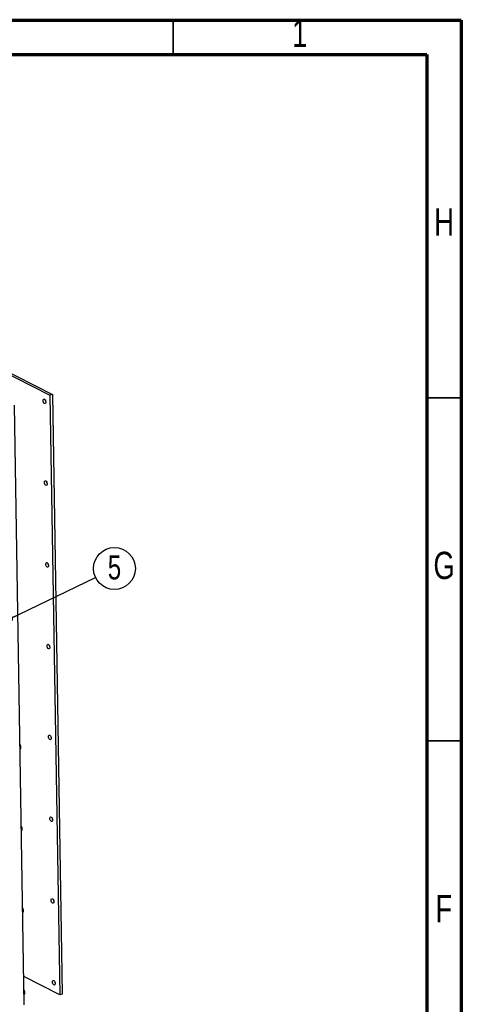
# Model space of a CAD drawing. Header units: millimetres. Extents: x 5 to 594, y 5 to 415.
# Tile 42 of 42: x 525 to 589, y 272 to 415. Entities that reach past the tile are written whole.
import ezdxf

# ---------------------------------------------------------------- set-up
doc = ezdxf.new("R2010")
doc.units = ezdxf.units.MM
doc.layers.add('NOTES', color=6, linetype='Continuous')
doc.layers.add('TRAIT-FORT', color=4, linetype='Continuous', lineweight=25)
doc.styles.add('SLDTEXTSTYLE0', font='TXT', dxfattribs={"width": 0.75})
doc.dimstyles.new('SLDDIMSTYLE2', dxfattribs={"dimtxt": 0.18, "dimasz": 1, "dimexe": 0, "dimexo": 0.0625, "dimgap": 0, "dimtad": 0, "dimtih": 1, "dimtoh": 1, "dimdec": 0, "dimrnd": 1e-09, "dimzin": 0, "dimdsep": 46, "dimtxsty": 'Standard', "dimblk1": 'DOT', "dimblk2": 'DOT', "dimsah": 1, "dimcen": 0.09, "dimadec": 0, "dimazin": 0, "dimtfac": 1, "dimtdec": 0, "dimtofl": 0, "dimtmove": 0, "dimatfit": 3, "dimldrblk": 'DOT', "dimfxl": 0, "dimfrac": 2, "dimtolj": 1, "dimtzin": 0, "dimarcsym": 0})

# ---------------------------------------------------------------- blocks, each defined once
blk = doc.blocks.new('SW_NOTE_5')
at = {"layer": 'NOTES', "color": 0}
blk.add_circle((2.75, 1.32), 3.05, dxfattribs=at)
at = {"layer": 'NOTES', "color": 0, "insert": (2.76, 3.23), "char_height": 3.5, "attachment_point": 2, "style": 'SLDTEXTSTYLE0'}
blk.add_mtext('5', dxfattribs=at)
blk = doc.blocks.new('_Dot')
at = {"color": 0, "linetype": 'ByBlock', "lineweight": -2}
blk.add_line((-0.5, 0), (-1, 0), dxfattribs=at)
at = {"color": 0, "linetype": 'ByBlock', "const_width": 0.5}
blk.add_lwpolyline([(-0.25, 0, 1), (0.25, 0, 1)], format="xyb", close=True, dxfattribs=at)

msp = doc.modelspace()

# ---------------------------------------------------------------- linework, layer by layer
at = {"color": 7, "linetype": 'Continuous', "lineweight": 70}
for p, q in [((5, 415), (589, 415)), ((589, 415), (589, 5)), ((10, 410), (584, 410)), ((584, 410), (584, 10))]:
    msp.add_line(p, q, dxfattribs=at)
at = {"color": 7, "linetype": 'Continuous', "lineweight": 35}
for p, q in [((547, 410), (547, 415)), ((584, 360), (589, 360)), ((584, 310), (589, 310))]:
    msp.add_line(p, q, dxfattribs=at)
at = {"color": 7, "linetype": 'Continuous', "lineweight": 18}
for p, q in [((589, 5), (589, 415)), ((584, 10), (584, 410))]:
    msp.add_line(p, q, dxfattribs=at)
at = {"layer": 'TRAIT-FORT', "color": 4, "linetype": 'Continuous', "lineweight": 25}
for p, q in [((509.732, 370.1471), (529.081, 360.3797)), ((510.0789, 370.2467), (529.4279, 360.4793)), ((529.4279, 360.4793), (529.081, 360.3797)), ((529.081, 360.3797), (530.5097, 273.0388)), ((529.4279, 360.4793), (530.8565, 273.1384)), ((525.3332, 271.5938), (523.9045, 358.9347)), ((530.5097, 273.0388), (525.2663, 275.6857)), ((530.8565, 273.1384), (530.5097, 273.0388))]:
    msp.add_line(p, q, dxfattribs=at)
at = {"layer": 'TRAIT-FORT', "color": 4, "linetype": 'Continuous', "lineweight": 25, "flags": 128}
for points in [[(528.2586, 359.7974), (528.336, 359.7343), (528.4025, 359.6325), (528.4478, 359.5075), (528.4651, 359.3782), (528.4518, 359.2644), (528.4098, 359.1834), (528.3456, 359.1475), (528.269, 359.1622), (528.1915, 359.2253), (528.1251, 359.3271), (528.0798, 359.4522), (528.0625, 359.5814), (528.0758, 359.6952), (528.1178, 359.7763), (528.1819, 359.8121), (528.2586, 359.7974)], [(528.458, 359.4571), (528.4266, 359.5518), (528.4164, 359.6021)], [(528.4534, 347.8873), (528.5309, 347.8242), (528.5973, 347.7224), (528.6426, 347.5973), (528.6599, 347.4681), (528.6466, 347.3543), (528.6046, 347.2732), (528.5405, 347.2374), (528.4638, 347.2521), (528.3864, 347.3152), (528.3199, 347.417), (528.2746, 347.542), (528.2573, 347.6713), (528.2706, 347.7851), (528.3126, 347.8661), (528.3768, 347.902), (528.4534, 347.8873)], [(528.6528, 347.547), (528.6214, 347.6417), (528.6112, 347.692)], [(528.6482, 335.9772), (528.7257, 335.9141), (528.7921, 335.8123), (528.8374, 335.6872), (528.8548, 335.5579), (528.8414, 335.4441), (528.7995, 335.3631), (528.7353, 335.3273), (528.6586, 335.342), (528.5812, 335.405), (528.5147, 335.5069), (528.4694, 335.6319), (528.4521, 335.7612), (528.4654, 335.875), (528.5074, 335.956), (528.5716, 335.9919), (528.6482, 335.9772)], [(528.8477, 335.6369), (528.8163, 335.7315), (528.806, 335.7819)], [(528.8431, 324.0671), (528.9205, 324.004), (528.9869, 323.9022), (529.0323, 323.7771), (529.0496, 323.6478), (529.0362, 323.534), (528.9943, 323.453), (528.9301, 323.4171), (528.8534, 323.4318), (528.776, 323.4949), (528.7096, 323.5967), (528.6642, 323.7218), (528.6469, 323.8511), (528.6603, 323.9649), (528.7022, 324.0459), (528.7664, 324.0818), (528.8431, 324.0671)], [(529.0425, 323.7268), (529.0111, 323.8214), (529.0009, 323.8717)], [(529.0595, 310.8336), (529.137, 310.7705), (529.2034, 310.6687), (529.2487, 310.5436), (529.266, 310.4144), (529.2527, 310.3005), (529.2108, 310.2195), (529.1466, 310.1837), (529.0699, 310.1984), (528.9925, 310.2615), (528.926, 310.3633), (528.8807, 310.4883), (528.8634, 310.6176), (528.8767, 310.7314), (528.9187, 310.8124), (528.9829, 310.8483), (529.0595, 310.8336)], [(529.259, 310.4933), (529.2275, 310.5879), (529.2173, 310.6383)], [(529.2543, 298.9235), (529.3318, 298.8604), (529.3982, 298.7586), (529.4436, 298.6335), (529.4609, 298.5042), (529.4475, 298.3904), (529.4056, 298.3094), (529.3414, 298.2735), (529.2647, 298.2883), (529.1873, 298.3513), (529.1209, 298.4531), (529.0755, 298.5782), (529.0582, 298.7075), (529.0715, 298.8213), (529.1135, 298.9023), (529.1777, 298.9382), (529.2543, 298.9235)], [(529.4538, 298.5832), (529.4224, 298.6778), (529.4121, 298.7282)], [(529.4492, 287.0133), (529.5266, 286.9503), (529.593, 286.8485), (529.6384, 286.7234), (529.6557, 286.5941), (529.6424, 286.4803), (529.6004, 286.3993), (529.5362, 286.3634), (529.4596, 286.3781), (529.3821, 286.4412), (529.3157, 286.543), (529.2703, 286.6681), (529.253, 286.7974), (529.2664, 286.9112), (529.3083, 286.9922), (529.3725, 287.0281), (529.4492, 287.0133)], [(529.6486, 286.6731), (529.6172, 286.7677), (529.607, 286.818)], [(529.644, 275.1032), (529.7214, 275.0402), (529.7879, 274.9383), (529.8332, 274.8133), (529.8505, 274.684), (529.8372, 274.5702), (529.7952, 274.4892), (529.731, 274.4533), (529.6544, 274.468), (529.5769, 274.5311), (529.5105, 274.6329), (529.4652, 274.758), (529.4479, 274.8873), (529.4612, 275.0011), (529.5031, 275.0821), (529.5673, 275.1179), (529.644, 275.1032)], [(529.8434, 274.7629), (529.812, 274.8576), (529.8018, 274.9079)]]:
    msp.add_lwpolyline(points, dxfattribs=at)
at = {"layer": 'TRAIT-FORT', "color": 4, "linetype": 'Continuous', "lineweight": 25}
for points, knots in [([(524.7858, 308.8842), (524.7931, 308.8942), (524.8187, 308.9298), (524.8361, 309.0301), (524.8342, 309.1693), (524.8006, 309.3154), (524.7575, 309.4276), (524.7225, 309.4755), (524.7133, 309.488)], [0, 0, 0, 0, 0.08272314, 0.29344669, 0.50417024, 0.71489379, 0.92561734, 1, 1, 1, 1]), ([(524.7246, 308.7985), (524.7447, 308.8179), (524.7707, 308.8429), (524.7845, 308.8758), (524.7877, 308.8833)], [0, 0, 0, 0, 0.77071832, 1, 1, 1, 1]), ([(524.9807, 296.974), (524.9879, 296.9841), (525.0135, 297.0197), (525.0309, 297.12), (525.029, 297.2592), (524.9954, 297.4053), (524.9523, 297.5175), (524.9173, 297.5654), (524.9082, 297.5779)], [0, 0, 0, 0, 0.08272314, 0.29344669, 0.50417024, 0.71489379, 0.92561734, 1, 1, 1, 1]), ([(524.9194, 296.8884), (524.9395, 296.9077), (524.9655, 296.9328), (524.9793, 296.9657), (524.9825, 296.9732)], [0, 0, 0, 0, 0.77071832, 1, 1, 1, 1]), ([(525.1755, 285.0639), (525.1827, 285.074), (525.2083, 285.1096), (525.2257, 285.2099), (525.2239, 285.3491), (525.1902, 285.4952), (525.1471, 285.6074), (525.1121, 285.6553), (525.103, 285.6677)], [0, 0, 0, 0, 0.082723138, 0.293446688, 0.504170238, 0.714893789, 0.925617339, 1, 1, 1, 1]), ([(525.1142, 284.9783), (525.1343, 284.9976), (525.1604, 285.0227), (525.1742, 285.0556), (525.1773, 285.0631)], [0, 0, 0, 0, 0.77071832, 1, 1, 1, 1]), ([(525.3703, 273.1538), (525.3775, 273.1638), (525.4031, 273.1994), (525.4205, 273.2997), (525.4187, 273.439), (525.3851, 273.5851), (525.3419, 273.6973), (525.3069, 273.7451), (525.2978, 273.7576)], [0, 0, 0, 0, 0.08272314, 0.29344669, 0.50417024, 0.71489379, 0.92561734, 1, 1, 1, 1]), ([(525.3091, 273.0682), (525.3291, 273.0875), (525.3552, 273.1126), (525.369, 273.1454), (525.3721, 273.153)], [0, 0, 0, 0, 0.77071832, 1, 1, 1, 1])]:
    msp.add_open_spline(points, degree=3, knots=knots, dxfattribs=at)

# ---------------------------------------------------------------- block references
at = {"layer": 'NOTES', "color": 211}
msp.add_blockref('SW_NOTE_5', (535.7164, 333.8063), dxfattribs=at)

# ---------------------------------------------------------------- texts
at = {"layer": 'NOTES', "color": 211, "char_height": 3.9688, "attachment_point": 2, "style": 'SLDTEXTSTYLE0'}
for s, insert in [('1', (565.46, 415.0602)), ('H', (586.4904, 387.5602)), ('G', (586.4867, 337.5602)), ('F', (586.4577, 287.5602))]:
    msp.add_mtext(s, dxfattribs=dict(at, insert=insert))

# ---------------------------------------------------------------- leaders
at = {"layer": 'NOTES', "color": 211}
msp.add_leader([(523.2083, 327.7975), (535.7164, 333.8063)], dimstyle='SLDDIMSTYLE2', dxfattribs=at)

doc.saveas('drawing.dxf')
